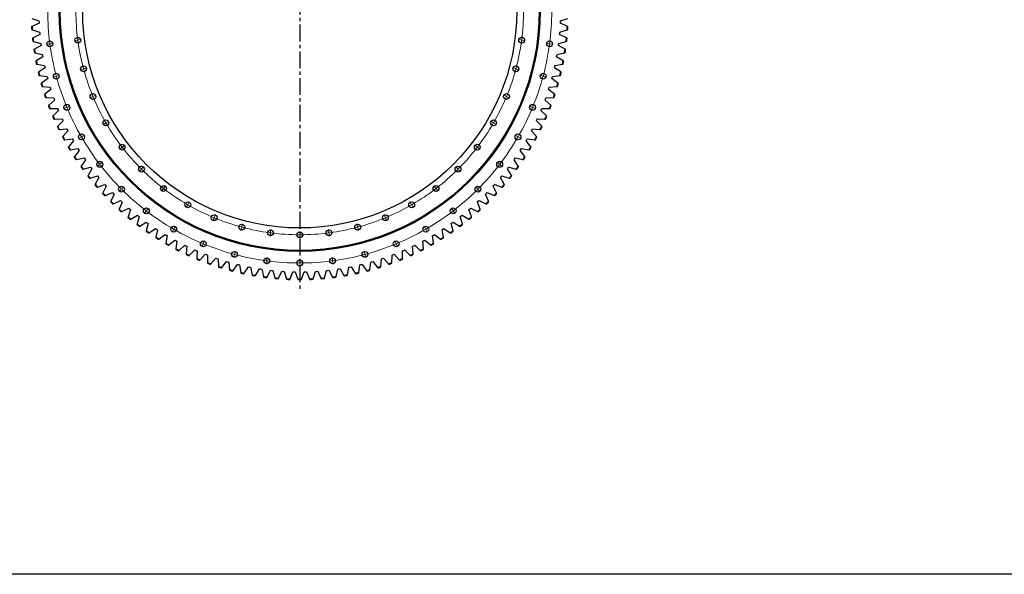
# Model space of a CAD drawing. Header units: millimetres. Extents: x -1931 to 17793, y -2289 to 13096.
# Tile 1 of 16: x 1387 to 7931, y -2289 to 1395. Entities that reach past the tile are written whole.
import ezdxf

# ---------------------------------------------------------------- set-up
doc = ezdxf.new("R2010")
doc.units = ezdxf.units.MM
doc.header["$LTSCALE"] = 50
doc.linetypes.add('CENTER', pattern=[10.16, 6.35, -1.27, 1.27, -1.27])

msp = doc.modelspace()

# ---------------------------------------------------------------- linework, layer by layer
at = {"linetype": 'CENTER', "ltscale": 0.35}
msp.add_line((3248.4, 3318.5), (3248.4, -410.3), dxfattribs=at)
at = {"color": 7, "linetype": 'Continuous', "lineweight": 25}
for p, q in [((1467.5, 1403.7), (1515.3, 1387.1)), ((1515.3, 1387.1), (1515.6, 1379.5)), ((1515.6, 1379.5), (1515.9, 1371.9)), ((4980.9, 1371.9), (4981.2, 1379.5)), ((4981.2, 1379.5), (4981.5, 1387.1)), ((4981.5, 1387.1), (5029.3, 1403.7)), ((1469.8, 1351.2), (1465.9, 1349.4)), ((1467.2, 1328.4), (1471.3, 1327.2)), ((1515.9, 1371.9), (1469.8, 1351.2)), ((1471.3, 1327.2), (1519.7, 1312.6)), ((1519.7, 1312.6), (1520.4, 1305)), ((4976.4, 1305), (4977.1, 1312.6)), ((4977.1, 1312.6), (5025.5, 1327.2)), ((5027, 1351.2), (4980.9, 1371.9)), ((5025.5, 1327.2), (5029.6, 1328.4)), ((5030.9, 1349.4), (5027, 1351.2)), ((1475.8, 1274.7), (1472, 1272.8)), ((1474.3, 1251.9), (1478.4, 1250.8)), ((1521, 1297.4), (1475.8, 1274.7)), ((1478.4, 1250.8), (1527.4, 1238.3)), ((1520.4, 1305), (1521, 1297.4)), ((4969.4, 1238.3), (5018.4, 1250.8)), ((4975.8, 1297.4), (4976.4, 1305)), ((5020.9, 1274.7), (4975.8, 1297.4)), ((5018.4, 1250.8), (5022.5, 1251.9)), ((5024.8, 1272.8), (5020.9, 1274.7)), ((1485.2, 1198.7), (1481.5, 1196.6)), ((1529.4, 1223.3), (1485.2, 1198.7)), ((1527.4, 1238.3), (1528.4, 1230.8)), ((1528.4, 1230.8), (1529.4, 1223.3)), ((4967.4, 1223.3), (4968.4, 1230.8)), ((5011.6, 1198.7), (4967.4, 1223.3)), ((4968.4, 1230.8), (4969.4, 1238.3)), ((5015.3, 1196.6), (5011.6, 1198.7)), ((1484.6, 1175.8), (1488.8, 1174.9)), ((1488.8, 1174.9), (1538.3, 1164.5)), ((1497.8, 1123), (1494.2, 1120.8)), ((1540.9, 1149.5), (1497.8, 1123)), ((1538.3, 1164.5), (1539.6, 1157)), ((1539.6, 1157), (1540.9, 1149.5)), ((4955.9, 1149.5), (4957.2, 1157)), ((4999, 1123), (4955.9, 1149.5)), ((4957.2, 1157), (4958.5, 1164.5)), ((4958.5, 1164.5), (5008, 1174.9)), ((5002.6, 1120.8), (4999, 1123)), ((5008, 1174.9), (5012.2, 1175.8)), ((1498.2, 1100.1), (1502.5, 1099.4)), ((1502.5, 1099.4), (1552.3, 1091.2)), ((1513.7, 1048), (1510.1, 1045.6)), ((1555.6, 1076.3), (1513.7, 1048)), ((1552.3, 1091.2), (1554, 1083.8)), ((1554, 1083.8), (1555.6, 1076.3)), ((4941.2, 1076.3), (4942.8, 1083.8)), ((4983.1, 1048), (4941.2, 1076.3)), ((4942.8, 1083.8), (4944.4, 1091.2)), ((4944.4, 1091.2), (4994.3, 1099.4)), ((4986.7, 1045.6), (4983.1, 1048)), ((4994.3, 1099.4), (4998.6, 1100.1)), ((1515.1, 1025.2), (1519.3, 1024.6)), ((1519.3, 1024.6), (1569.5, 1018.6)), ((1573.4, 1003.9), (1532.8, 973.8)), ((1569.5, 1018.6), (1571.5, 1011.2)), ((1571.5, 1011.2), (1573.4, 1003.9)), ((4923.4, 1003.9), (4925.3, 1011.2)), ((4964, 973.8), (4923.4, 1003.9)), ((4925.3, 1011.2), (4927.3, 1018.6)), ((4927.3, 1018.6), (4977.5, 1024.6)), ((4977.5, 1024.6), (4981.7, 1025.2)), ((1532.8, 973.8), (1529.3, 971.2)), ((1535.1, 951), (1539.4, 950.7)), ((1539.4, 950.7), (1589.8, 946.7)), ((1594.3, 932.2), (1555, 900.4)), ((1589.8, 946.7), (1592.1, 939.5)), ((1592.1, 939.5), (1594.3, 932.2)), ((4902.5, 932.2), (4904.7, 939.5)), ((4941.8, 900.4), (4902.5, 932.2)), ((4904.7, 939.5), (4907, 946.7)), ((4907, 946.7), (4957.4, 950.7)), ((4957.4, 950.7), (4961.7, 951)), ((4967.5, 971.2), (4964, 973.8)), ((1555, 900.4), (1551.7, 897.7)), ((1558.4, 877.7), (1562.6, 877.6)), ((1562.6, 877.6), (1613.2, 875.8)), ((1618.3, 861.5), (1580.4, 828.1)), ((1613.2, 875.8), (1615.7, 868.7)), ((1615.7, 868.7), (1618.3, 861.5)), ((4878.5, 861.5), (4881.1, 868.7)), ((4916.4, 828.1), (4878.5, 861.5)), ((4881.1, 868.7), (4883.6, 875.8)), ((4883.6, 875.8), (4934.1, 877.6)), ((4934.1, 877.6), (4938.4, 877.7)), ((4945.1, 897.7), (4941.8, 900.4)), ((1580.4, 828.1), (1577.2, 825.2)), ((1584.7, 805.6), (1589, 805.6)), ((1589, 805.6), (1639.6, 806)), ((1645.3, 792), (1608.9, 756.9)), ((1639.6, 806), (1642.4, 799)), ((1642.4, 799), (1645.3, 792)), ((4851.5, 792), (4854.4, 799)), ((4887.9, 756.9), (4851.5, 792)), ((4854.4, 799), (4857.2, 806)), ((4857.2, 806), (4907.8, 805.6)), ((4907.8, 805.6), (4912.1, 805.6)), ((4919.6, 825.2), (4916.4, 828.1)), ((1608.9, 756.9), (1605.8, 753.9)), ((1614.2, 734.6), (1618.4, 734.8)), ((1618.4, 734.8), (1669, 737.4)), ((1675.3, 723.6), (1640.4, 687)), ((1669, 737.4), (1672.1, 730.5)), ((1672.1, 730.5), (1675.3, 723.6)), ((4821.5, 723.6), (4824.7, 730.5)), ((4856.4, 687), (4821.5, 723.6)), ((4824.7, 730.5), (4827.8, 737.4)), ((4827.8, 737.4), (4878.3, 734.8)), ((4878.3, 734.8), (4882.6, 734.6)), ((4891, 753.9), (4887.9, 756.9)), ((1640.4, 687), (1637.4, 683.9)), ((1646.6, 665), (1650.9, 665.4)), ((1650.9, 665.4), (1701.2, 670.1)), ((1708.2, 656.6), (1674.9, 618.5)), ((1701.2, 670.1), (1704.7, 663.4)), ((1704.7, 663.4), (1708.2, 656.6)), ((4788.6, 656.6), (4792.1, 663.4)), ((4821.9, 618.5), (4788.6, 656.6)), ((4792.1, 663.4), (4795.5, 670.1)), ((4795.5, 670.1), (4845.9, 665.4)), ((4845.9, 665.4), (4850.2, 665)), ((4859.3, 683.9), (4856.4, 687)), ((1674.9, 618.5), (1672.1, 615.3)), ((1682.1, 596.8), (1686.3, 597.4)), ((1686.3, 597.4), (1736.4, 604.3)), ((1743.9, 591.1), (1712.3, 551.6)), ((1736.4, 604.3), (1740.1, 597.7)), ((1740.1, 597.7), (1743.9, 591.1)), ((4752.9, 591.1), (4756.7, 597.7)), ((4784.5, 551.6), (4752.9, 591.1)), ((4756.7, 597.7), (4760.4, 604.3)), ((4760.4, 604.3), (4810.5, 597.4)), ((4810.5, 597.4), (4814.7, 596.8)), ((4824.7, 615.3), (4821.9, 618.5)), ((1712.3, 551.6), (1709.6, 548.3)), ((1720.4, 530.2), (1724.6, 531)), ((1724.6, 531), (1774.4, 540)), ((1782.4, 527.1), (1752.5, 486.4)), ((1774.4, 540), (1778.4, 533.6)), ((1778.4, 533.6), (1782.4, 527.1)), ((4714.4, 527.1), (4718.4, 533.6)), ((4744.2, 486.4), (4714.4, 527.1)), ((4718.4, 533.6), (4722.4, 540)), ((4722.4, 540), (4772.2, 531)), ((4772.2, 531), (4776.4, 530.2)), ((4787.2, 548.3), (4784.5, 551.6)), ((1752.5, 486.4), (1750, 482.9)), ((1761.6, 465.3), (1765.7, 466.3)), ((1765.7, 466.3), (1815.1, 477.5)), ((1823.7, 464.9), (1795.6, 422.9)), ((1815.1, 477.5), (1819.4, 471.2)), ((1819.4, 471.2), (1823.7, 464.9)), ((4673.1, 464.9), (4677.4, 471.2)), ((4701.2, 422.9), (4673.1, 464.9)), ((4677.4, 471.2), (4681.7, 477.5)), ((4681.7, 477.5), (4731, 466.3)), ((4731, 466.3), (4735.2, 465.3)), ((4746.8, 482.9), (4744.2, 486.4)), ((1795.6, 422.9), (1793.2, 419.3)), ((1805.5, 402.3), (1809.6, 403.4)), ((1809.6, 403.4), (1858.4, 416.7)), ((1867.5, 404.6), (1841.3, 361.3)), ((1858.4, 416.7), (1863, 410.6)), ((1863, 410.6), (1867.5, 404.6)), ((4629.3, 404.6), (4633.8, 410.6)), ((4655.5, 361.3), (4629.3, 404.6)), ((4633.8, 410.6), (4638.4, 416.7)), ((4638.4, 416.7), (4687.2, 403.4)), ((4687.2, 403.4), (4691.3, 402.3)), ((4703.6, 419.3), (4701.2, 422.9)), ((1841.3, 361.3), (1839.1, 357.7)), ((1852.1, 341.1), (1856.2, 342.5)), ((1856.2, 342.5), (1904.3, 357.9)), ((1914, 346.1), (1889.6, 301.8)), ((1904.3, 357.9), (1909.1, 352)), ((1909.1, 352), (1914, 346.1)), ((4582.8, 346.1), (4587.7, 352)), ((4607.2, 301.8), (4582.8, 346.1)), ((4587.7, 352), (4592.5, 357.9)), ((4592.5, 357.9), (4640.6, 342.5)), ((4640.6, 342.5), (4644.7, 341.1)), ((4657.7, 357.7), (4655.5, 361.3)), ((1889.6, 301.8), (1887.5, 298.1)), ((1901.3, 282.1), (1905.3, 283.6)), ((1905.3, 283.6), (1952.7, 301)), ((1962.9, 289.7), (1940.4, 244.4)), ((1952.7, 301), (1957.8, 295.4)), ((1957.8, 295.4), (1962.9, 289.7)), ((4533.9, 289.7), (4539, 295.4)), ((4556.4, 244.4), (4533.9, 289.7)), ((4539, 295.4), (4544.1, 301)), ((4544.1, 301), (4591.5, 283.6)), ((4591.5, 283.6), (4595.5, 282.1)), ((4609.3, 298.1), (4607.2, 301.8)), ((1940.4, 244.4), (1938.5, 240.6)), ((1952.9, 225.2), (1956.9, 226.9)), ((1956.9, 226.9), (2003.5, 246.4)), ((2014.2, 235.5), (1993.7, 189.3)), ((2003.5, 246.4), (2008.8, 240.9)), ((2008.8, 240.9), (2014.2, 235.5)), ((4482.6, 235.5), (4488, 240.9)), ((4503.1, 189.3), (4482.6, 235.5)), ((4488, 240.9), (4493.3, 246.4)), ((4493.3, 246.4), (4539.9, 226.9)), ((4539.9, 226.9), (4543.9, 225.2)), ((4558.3, 240.6), (4556.4, 244.4)), ((1993.7, 189.3), (1991.9, 185.4)), ((2007, 170.6), (2010.9, 172.5)), ((2010.9, 172.5), (2056.6, 193.9)), ((2049.3, 136.5), (2047.7, 132.5)), ((2067.7, 183.5), (2049.3, 136.5)), ((2056.6, 193.9), (2062.2, 188.7)), ((2062.2, 188.7), (2067.7, 183.5)), ((2067.1, 120.4), (2112, 143.8)), ((2123.5, 133.9), (2107.1, 86.1)), ((2112, 143.8), (2117.7, 138.9)), ((2117.7, 138.9), (2123.5, 133.9)), ((4373.3, 133.9), (4379.1, 138.9)), ((4389.7, 86.1), (4373.3, 133.9)), ((4379.1, 138.9), (4384.8, 143.8)), ((4384.8, 143.8), (4429.6, 120.4)), ((4429.1, 183.5), (4434.6, 188.7)), ((4447.5, 136.5), (4429.1, 183.5)), ((4434.6, 188.7), (4440.1, 193.9)), ((4440.1, 193.9), (4485.9, 172.5)), ((4449.1, 132.5), (4447.5, 136.5)), ((4485.9, 172.5), (4489.8, 170.6)), ((4504.9, 185.4), (4503.1, 189.3)), ((2063.4, 118.4), (2067.1, 120.4)), ((2107.1, 86.1), (2105.7, 82)), ((2121.9, 68.7), (2125.6, 70.8)), ((2125.6, 70.8), (2169.4, 96.1)), ((2181.3, 86.7), (2167, 38.3)), ((2169.4, 96.1), (2175.3, 91.4)), ((2175.3, 91.4), (2181.3, 86.7)), ((4315.5, 86.7), (4321.4, 91.4)), ((4329.8, 38.3), (4315.5, 86.7)), ((4321.4, 91.4), (4327.4, 96.1)), ((4327.4, 96.1), (4371.2, 70.8)), ((4371.2, 70.8), (4374.9, 68.7)), ((4391.1, 82), (4389.7, 86.1)), ((4429.6, 120.4), (4433.4, 118.4)), ((2167, 38.3), (2165.7, 34.2)), ((2182.6, 21.5), (2186.2, 23.8)), ((2186.2, 23.8), (2228.8, 51)), ((2228.8, 51), (2235, 46.5)), ((2241.1, 42.1), (2228.9, -7)), ((2235, 46.5), (2241.1, 42.1)), ((2248.7, -20.6), (2290.1, 8.4)), ((2290.1, 8.4), (2296.5, 4.2)), ((2302.8, 0.1), (2292.7, -49.5)), ((2296.5, 4.2), (2302.8, 0.1)), ((4194, 0.1), (4200.3, 4.2)), ((4204.1, -49.5), (4194, 0.1)), ((4200.3, 4.2), (4206.7, 8.4)), ((4206.7, 8.4), (4248.1, -20.6)), ((4255.7, 42.1), (4261.8, 46.5)), ((4267.9, -7), (4255.7, 42.1)), ((4261.8, 46.5), (4268, 51)), ((4268, 51), (4310.6, 23.8)), ((4310.6, 23.8), (4314.2, 21.5)), ((4331, 34.2), (4329.8, 38.3)), ((2228.9, -7), (2227.8, -11.1)), ((2245.2, -23), (2248.7, -20.6)), ((2292.7, -49.5), (2291.8, -53.7)), ((2309.7, -64.8), (2313.1, -62.2)), ((2313.1, -62.2), (2353.2, -31.5)), ((2353.2, -31.5), (2359.7, -35.4)), ((2366.3, -39.3), (2358.3, -89.2)), ((2359.7, -35.4), (2366.3, -39.3)), ((4130.5, -39.3), (4137.1, -35.4)), ((4138.5, -89.2), (4130.5, -39.3)), ((4137.1, -35.4), (4143.6, -31.5)), ((4143.6, -31.5), (4183.7, -62.2)), ((4183.7, -62.2), (4187.1, -64.8)), ((4205, -53.7), (4204.1, -49.5)), ((4248.1, -20.6), (4251.6, -23)), ((4269, -11.1), (4267.9, -7)), ((2358.3, -89.2), (2357.6, -93.4)), ((2375.9, -103.8), (2379.2, -101.1)), ((2379.2, -101.1), (2417.9, -68.6)), ((2417.9, -68.6), (2424.6, -72.2)), ((2424.6, -72.2), (2431.3, -75.8)), ((2425.5, -126.1), (2425, -130.3)), ((2431.3, -75.8), (2425.5, -126.1)), ((2446.9, -137), (2484.2, -102.9)), ((2484.2, -102.9), (2491.1, -106.3)), ((2491.1, -106.3), (2497.9, -109.6)), ((2497.9, -109.6), (2494.2, -160)), ((3998.9, -109.6), (4005.7, -106.3)), ((4002.6, -160), (3998.9, -109.6)), ((4005.7, -106.3), (4012.6, -102.9)), ((4012.6, -102.9), (4049.9, -137)), ((4065.5, -75.8), (4072.2, -72.2)), ((4071.3, -126.1), (4065.5, -75.8)), ((4071.8, -130.3), (4071.3, -126.1)), ((4072.2, -72.2), (4078.9, -68.6)), ((4078.9, -68.6), (4117.6, -101.1)), ((4117.6, -101.1), (4120.9, -103.8)), ((4139.2, -93.4), (4138.5, -89.2)), ((2443.7, -139.9), (2446.9, -137)), ((2494.2, -160), (2493.9, -164.3)), ((2513, -173), (2516.1, -170)), ((2516.1, -170), (2551.9, -134.4)), ((2551.9, -134.4), (2558.9, -137.4)), ((2558.9, -137.4), (2565.9, -140.4)), ((2564.4, -190.9), (2564.2, -195.2)), ((2565.9, -140.4), (2564.4, -190.9)), ((2586.6, -200), (2620.9, -162.9)), ((2620.9, -162.9), (2628, -165.6)), ((2628, -165.6), (2635.1, -168.3)), ((2635.1, -168.3), (2635.8, -218.9)), ((2658.4, -227), (2691, -188.4)), ((2691, -188.4), (2698.2, -190.8)), ((2698.2, -190.8), (2705.5, -193.2)), ((2705.5, -193.2), (2708.3, -243.7)), ((3788.5, -243.7), (3791.3, -193.2)), ((3791.3, -193.2), (3798.5, -190.8)), ((3798.5, -190.8), (3805.7, -188.4)), ((3805.7, -188.4), (3838.4, -227)), ((3861, -218.9), (3861.7, -168.3)), ((3861.7, -168.3), (3868.8, -165.6)), ((3868.8, -165.6), (3875.9, -162.9)), ((3875.9, -162.9), (3910.2, -200)), ((3930.9, -140.4), (3937.9, -137.4)), ((3932.4, -190.9), (3930.9, -140.4)), ((3932.6, -195.2), (3932.4, -190.9)), ((3937.9, -137.4), (3944.9, -134.4)), ((3944.9, -134.4), (3980.7, -170)), ((3980.7, -170), (3983.8, -173)), ((4002.9, -164.3), (4002.6, -160)), ((4049.9, -137), (4053.1, -139.9)), ((2583.7, -203.2), (2586.6, -200)), ((2635.8, -218.9), (2635.8, -223.1)), ((2655.6, -230.2), (2658.4, -227)), ((2708.3, -243.7), (2708.5, -247.9)), ((2728.6, -254.2), (2731.3, -250.8)), ((2731.3, -250.8), (2762.2, -210.8)), ((2762.2, -210.8), (2769.5, -212.9)), ((2769.5, -212.9), (2776.8, -215)), ((2776.8, -215), (2781.8, -265.3)), ((2805.1, -271.5), (2834.3, -230.2)), ((2834.3, -230.2), (2841.7, -232)), ((2841.7, -232), (2849.1, -233.7)), ((2849.1, -233.7), (2856.3, -283.8)), ((2879.7, -288.9), (2907.1, -246.4)), ((2907.1, -246.4), (2914.6, -247.9)), ((2914.6, -247.9), (2922.1, -249.4)), ((2922.1, -249.4), (2931.4, -299.1)), ((2955.1, -303.2), (2980.6, -259.5)), ((2980.6, -259.5), (2988.1, -260.7)), ((2988.1, -260.7), (2995.6, -261.8)), ((3501.1, -261.8), (3508.7, -260.7)), ((3508.7, -260.7), (3516.2, -259.5)), ((3516.2, -259.5), (3541.7, -303.2)), ((3565.4, -299.1), (3574.7, -249.4)), ((3574.7, -249.4), (3582.2, -247.9)), ((3582.2, -247.9), (3589.6, -246.4)), ((3589.6, -246.4), (3617.1, -288.9)), ((3640.5, -283.8), (3647.7, -233.7)), ((3647.7, -233.7), (3655.1, -232)), ((3655.1, -232), (3662.5, -230.2)), ((3662.5, -230.2), (3691.7, -271.5)), ((3715, -265.3), (3720, -215)), ((3720, -215), (3727.3, -212.9)), ((3727.3, -212.9), (3734.6, -210.8)), ((3734.6, -210.8), (3765.5, -250.8)), ((3765.5, -250.8), (3768.1, -254.2)), ((3788.3, -247.9), (3788.5, -243.7)), ((3838.4, -227), (3841.2, -230.2)), ((3861, -223.1), (3861, -218.9)), ((3910.2, -200), (3913.1, -203.2)), ((2781.8, -265.3), (2782.3, -269.6)), ((2802.6, -275), (2805.1, -271.5)), ((2856.3, -283.8), (2856.9, -288)), ((2877.4, -292.5), (2879.7, -288.9)), ((2931.4, -299.1), (2932.2, -303.3)), ((2952.9, -306.9), (2955.1, -303.2)), ((2995.6, -261.8), (3007.1, -311.1)), ((3007.1, -311.1), (3008.1, -315.3)), ((3028.9, -318), (3030.9, -314.2)), ((3030.9, -314.2), (3054.6, -269.5)), ((3054.6, -269.5), (3062.2, -270.3)), ((3062.2, -270.3), (3069.7, -271.1)), ((3069.7, -271.1), (3083.3, -319.8)), ((3083.3, -319.8), (3084.4, -324)), ((3105.4, -325.8), (3107.2, -321.9)), ((3107.2, -321.9), (3128.9, -276.2)), ((3128.9, -276.2), (3136.5, -276.7)), ((3136.5, -276.7), (3144.1, -277.2)), ((3144.1, -277.2), (3159.7, -325.3)), ((3159.7, -325.3), (3161.1, -329.4)), ((3182.1, -330.3), (3183.8, -326.3)), ((3183.8, -326.3), (3203.5, -279.8)), ((3203.5, -279.8), (3211.1, -279.9)), ((3211.1, -279.9), (3218.7, -280.1)), ((3218.7, -280.1), (3236.4, -327.5)), ((3260.4, -327.5), (3278.1, -280.1)), ((3278.1, -280.1), (3285.7, -279.9)), ((3285.7, -279.9), (3293.3, -279.8)), ((3293.3, -279.8), (3313, -326.3)), ((3313, -326.3), (3314.7, -330.3)), ((3335.7, -329.4), (3337.1, -325.3)), ((3337.1, -325.3), (3352.7, -277.2)), ((3352.7, -277.2), (3360.3, -276.7)), ((3360.3, -276.7), (3367.9, -276.2)), ((3367.9, -276.2), (3389.6, -321.9)), ((3389.6, -321.9), (3391.4, -325.8)), ((3412.4, -324), (3413.5, -319.8)), ((3413.5, -319.8), (3427.1, -271.1)), ((3427.1, -271.1), (3434.6, -270.3)), ((3434.6, -270.3), (3442.2, -269.5)), ((3442.2, -269.5), (3465.8, -314.2)), ((3465.8, -314.2), (3467.8, -318)), ((3488.7, -315.3), (3489.7, -311.1)), ((3489.7, -311.1), (3501.1, -261.8)), ((3541.7, -303.2), (3543.9, -306.9)), ((3564.6, -303.3), (3565.4, -299.1)), ((3617.1, -288.9), (3619.4, -292.5)), ((3639.9, -288), (3640.5, -283.8)), ((3691.7, -271.5), (3694.2, -275)), ((3714.5, -269.6), (3715, -265.3)), ((3236.4, -327.5), (3237.9, -331.5)), ((3258.9, -331.5), (3260.4, -327.5))]:
    msp.add_line(p, q, dxfattribs=at)
at = {"color": 0, "linetype": 'Continuous', "lineweight": 18}
for p, q in [((1768.7, 1259.3), (1751.8, 1257.1)), ((1773.6, 1259.9), (1771.1, 1259.6)), ((1773.6, 1259.9), (1776.1, 1260.3)), ((1778.6, 1260.6), (1795.4, 1262.8)), ((4718.2, 1260.6), (4701.4, 1262.8)), ((4723.2, 1259.9), (4720.7, 1260.3)), ((4723.2, 1259.9), (4725.7, 1259.6)), ((4728.1, 1259.3), (4745, 1257.1)), ((1582.8, 1234.8), (1565.9, 1232.6)), ((1587.7, 1235.5), (1585.2, 1235.1)), ((1587.7, 1235.5), (1590.2, 1235.8)), ((1592.7, 1236.1), (1609.5, 1238.3)), ((4904.1, 1236.1), (4887.3, 1238.3)), ((4909.1, 1235.5), (4906.6, 1235.8)), ((4909.1, 1235.5), (4911.5, 1235.1)), ((4914, 1234.8), (4930.9, 1232.6)), ((1806.8, 1067.8), (1790.3, 1063.4)), ((1811.6, 1069.1), (1809.2, 1068.5)), ((1811.6, 1069.1), (1814, 1069.8)), ((1816.4, 1070.4), (1832.8, 1074.8)), ((4680.4, 1070.4), (4664, 1074.8)), ((4685.2, 1069.1), (4682.8, 1069.8)), ((4685.2, 1069.1), (4687.6, 1068.5)), ((4690, 1067.8), (4706.5, 1063.4)), ((1625.6, 1019.3), (1609.2, 1014.9)), ((1630.5, 1020.6), (1628.1, 1019.9)), ((1630.5, 1020.6), (1632.9, 1021.2)), ((1635.3, 1021.9), (1651.7, 1026.3)), ((4861.5, 1021.9), (4845.1, 1026.3)), ((4866.3, 1020.6), (4863.9, 1021.2)), ((4866.3, 1020.6), (4868.7, 1019.9)), ((4871.2, 1019.3), (4887.6, 1014.9)), ((1869.5, 882.9), (1853.8, 876.4)), ((1874.1, 884.9), (1871.8, 883.9)), ((1874.1, 884.9), (1876.4, 885.8)), ((1878.7, 886.8), (1894.5, 893.3)), ((4618, 886.8), (4602.3, 893.3)), ((4622.7, 884.9), (4620.4, 885.8)), ((4622.7, 884.9), (4625, 883.9)), ((4627.3, 882.9), (4643, 876.4)), ((1696.3, 811.2), (1680.6, 804.7)), ((1700.9, 813.1), (1698.6, 812.1)), ((1700.9, 813.1), (1703.2, 814.1)), ((1705.5, 815), (1721.2, 821.5)), ((4791.3, 815), (4775.6, 821.5)), ((4795.9, 813.1), (4793.6, 814.1)), ((4795.9, 813.1), (4798.2, 812.1)), ((4800.5, 811.2), (4816.2, 804.7)), ((1964.5, 712.8), (1979.2, 721.3)), ((4532.3, 712.8), (4517.6, 721.3)), ((1955.9, 707.8), (1941.1, 699.3)), ((1960.2, 710.3), (1958, 709.1)), ((1960.2, 710.3), (1962.4, 711.6)), ((4536.6, 710.3), (4534.4, 711.6)), ((4536.6, 710.3), (4538.8, 709.1)), ((4540.9, 707.8), (4555.7, 699.3)), ((1793.5, 614.1), (1778.8, 605.6)), ((1797.8, 616.6), (1795.6, 615.3)), ((1797.8, 616.6), (1800, 617.8)), ((1802.1, 619.1), (1816.9, 627.6)), ((4694.7, 619.1), (4679.9, 627.6)), ((4699, 616.6), (4696.8, 617.8)), ((4699, 616.6), (4701.2, 615.3)), ((4703.3, 614.1), (4718, 605.6)), ((2064.3, 545.5), (2050.8, 535.2)), ((2068.3, 548.6), (2066.3, 547)), ((2068.3, 548.6), (2070.3, 550.1)), ((2072.3, 551.6), (2085.7, 562)), ((4424.5, 551.6), (4411.1, 562)), ((4428.5, 548.6), (4426.5, 550.1)), ((4428.5, 548.6), (4430.5, 547)), ((4432.5, 545.5), (4446, 535.2)), ((1915.6, 431.4), (1902.1, 421)), ((1919.5, 434.4), (1917.5, 432.9)), ((1919.5, 434.4), (1921.5, 435.9)), ((1923.5, 437.5), (1937, 447.8)), ((2193, 398.7), (2181, 386.7)), ((2196.6, 402.3), (2194.8, 400.5)), ((2196.6, 402.3), (2198.3, 404)), ((2200.1, 405.8), (2212.1, 417.8)), ((4296.7, 405.8), (4284.7, 417.8)), ((4300.2, 402.3), (4298.5, 404)), ((4300.2, 402.3), (4302, 400.5)), ((4303.8, 398.7), (4315.8, 386.7)), ((4573.3, 437.5), (4559.8, 447.8)), ((4577.3, 434.4), (4575.3, 435.9)), ((4577.3, 434.4), (4579.2, 432.9)), ((4581.2, 431.4), (4594.7, 421)), ((2060.5, 266.2), (2048.4, 254.1)), ((2064, 269.7), (2062.2, 267.9)), ((2064, 269.7), (2065.8, 271.5)), ((2067.5, 273.2), (2079.6, 285.3)), ((2339.8, 270), (2329.5, 256.5)), ((2342.9, 274), (2341.3, 272)), ((2342.9, 274), (2344.4, 276)), ((2345.9, 278), (2356.3, 291.4)), ((4150.9, 278), (4140.5, 291.4)), ((4153.9, 274), (4152.4, 276)), ((4153.9, 274), (4155.5, 272)), ((4157, 270), (4167.3, 256.5)), ((4429.3, 273.2), (4417.2, 285.3)), ((4432.8, 269.7), (4431, 271.5)), ((4432.8, 269.7), (4434.6, 267.9)), ((4436.3, 266.2), (4448.4, 254.1)), ((2231.8, 129.2), (2242.1, 142.7)), ((2502.1, 161.6), (2493.6, 146.8)), ((2504.6, 165.9), (2503.4, 163.7)), ((2504.6, 165.9), (2505.9, 168.1)), ((2507.1, 170.2), (2515.6, 184.9)), ((3989.6, 170.2), (3981.1, 184.9)), ((3992.1, 165.9), (3990.9, 168.1)), ((3992.1, 165.9), (3993.4, 163.7)), ((3994.6, 161.6), (4003.1, 146.8)), ((4265, 129.2), (4254.7, 142.7)), ((2225.7, 121.3), (2215.3, 107.8)), ((2228.7, 125.2), (2227.2, 123.2)), ((2228.7, 125.2), (2230.2, 127.2)), ((2677.2, 75.2), (2670.7, 59.5)), ((2679.2, 79.8), (2678.2, 77.5)), ((2679.2, 79.8), (2680.1, 82.1)), ((2681.1, 84.4), (2687.6, 100.2)), ((3815.7, 84.4), (3809.2, 100.2)), ((3817.6, 79.8), (3816.7, 82.1)), ((3817.6, 79.8), (3818.6, 77.5)), ((3819.6, 75.2), (3826.1, 59.5)), ((4268.1, 125.2), (4266.6, 127.2)), ((4268.1, 125.2), (4269.6, 123.2)), ((4271.1, 121.3), (4281.5, 107.8)), ((2410.9, 3.5), (2409.6, 1.3)), ((2410.9, 3.5), (2412.1, 5.7)), ((2413.4, 7.8), (2421.9, 22.6)), ((2862.1, 12.5), (2857.7, -4)), ((2863.4, 17.3), (2862.8, 14.9)), ((2863.4, 17.3), (2864.1, 19.7)), ((2864.7, 22.1), (2869.1, 38.5)), ((3054.9, -15.7), (3057.1, 1.1)), ((3441.9, -15.7), (3439.7, 1.1)), ((3632.1, 22.1), (3627.7, 38.5)), ((3633.4, 17.3), (3632.7, 19.7)), ((3633.4, 17.3), (3634, 14.9)), ((3634.7, 12.5), (3639.1, -4)), ((4083.4, 7.8), (4074.9, 22.6)), ((4085.9, 3.5), (4084.6, 5.7)), ((4085.9, 3.5), (4087.1, 1.3)), ((2408.4, -0.8), (2399.9, -15.5)), ((3053.6, -25.6), (3051.4, -42.5)), ((3054.2, -20.7), (3053.9, -23.2)), ((3054.2, -20.7), (3054.6, -18.2)), ((3248.4, -28.4), (3248.4, -11.4)), ((3248.4, -33.4), (3248.4, -30.9)), ((3248.4, -33.4), (3248.4, -35.9)), ((3248.4, -38.4), (3248.4, -55.4)), ((3442.6, -20.7), (3442.2, -18.2)), ((3442.6, -20.7), (3442.9, -23.2)), ((3443.2, -25.6), (3445.4, -42.5)), ((4088.4, -0.8), (4096.9, -15.5)), ((2605.5, -98), (2599, -113.7)), ((2607.4, -93.4), (2606.4, -95.7)), ((2607.4, -93.4), (2608.4, -91.1)), ((2609.3, -88.8), (2615.8, -73.1)), ((3887.5, -88.8), (3881, -73.1)), ((3889.4, -93.4), (3888.4, -91.1)), ((3889.4, -93.4), (3890.3, -95.7)), ((3891.3, -98), (3897.8, -113.7)), ((2813.6, -168.7), (2809.2, -185.1)), ((2814.9, -163.8), (2814.2, -166.2)), ((2814.9, -163.8), (2815.5, -161.4)), ((2816.2, -159), (2820.6, -142.6)), ((3030.4, -201.6), (3032.6, -184.8)), ((3466.4, -201.6), (3464.2, -184.8)), ((3680.6, -159), (3676.2, -142.6)), ((3681.9, -163.8), (3681.3, -161.4)), ((3681.9, -163.8), (3682.6, -166.2)), ((3683.2, -168.7), (3687.6, -185.1)), ((3029.1, -211.5), (3026.9, -228.4)), ((3029.8, -206.6), (3029.4, -209)), ((3029.8, -206.6), (3030.1, -204.1)), ((3248.4, -215.9), (3248.4, -198.9)), ((3248.4, -220.9), (3248.4, -218.4)), ((3248.4, -220.9), (3248.4, -223.4)), ((3248.4, -225.9), (3248.4, -242.9)), ((3467, -206.6), (3466.7, -204.1)), ((3467, -206.6), (3467.4, -209)), ((3467.7, -211.5), (3469.9, -228.4))]:
    msp.add_line(p, q, dxfattribs=at)
at = {"lineweight": 25}
msp.add_lwpolyline([(-1930.7, 13096.3), (17792.8, 13096.3), (17792.8, -2289.2), (-1930.7, -2289.2)], close=True, dxfattribs=at)
at = {"color": 7, "linetype": 'Continuous', "lineweight": 25}
for centre, radius in [((3248.4, 1454.1), 1598), ((3248.4, 1454.1), 1597.5), ((3248.4, 1454.1), 1591.5), ((3248.4, 1454.1), 1442.5), ((1587.7, 1235.5), 19.5), ((1773.6, 1259.9), 19.5), ((4723.2, 1259.9), 19.5), ((4909.1, 1235.5), 19.5), ((1811.6, 1069.1), 19.5), ((4685.2, 1069.1), 19.5), ((1630.5, 1020.6), 19.5), ((4866.3, 1020.6), 19.5), ((1874.1, 884.9), 19.5), ((4622.7, 884.9), 19.5), ((1700.9, 813.1), 19.5), ((4795.9, 813.1), 19.5), ((1960.2, 710.3), 19.5), ((4536.6, 710.3), 19.5), ((1797.8, 616.6), 19.5), ((4699, 616.6), 19.5), ((2068.3, 548.6), 19.5), ((4428.5, 548.6), 19.5), ((1919.5, 434.4), 19.5), ((2196.6, 402.3), 19.5), ((4300.2, 402.3), 19.5), ((4577.3, 434.4), 19.5), ((2064, 269.7), 19.5), ((2342.9, 274), 19.5), ((4153.9, 274), 19.5), ((4432.8, 269.7), 19.5), ((2228.7, 125.2), 19.5), ((2504.6, 165.9), 19.5), ((3992.1, 165.9), 19.5), ((4268.1, 125.2), 19.5), ((2679.2, 79.8), 19.5), ((3817.6, 79.8), 19.5), ((2410.9, 3.5), 19.5), ((2863.4, 17.3), 19.5), ((3633.4, 17.3), 19.5), ((4085.9, 3.5), 19.5), ((3054.2, -20.7), 19.5), ((3248.4, -33.4), 19.5), ((3442.6, -20.7), 19.5), ((2607.4, -93.4), 19.5), ((3889.4, -93.4), 19.5), ((2814.9, -163.8), 19.5), ((3029.8, -206.6), 19.5), ((3467, -206.6), 19.5), ((3681.9, -163.8), 19.5), ((3248.4, -220.9), 19.5)]:
    msp.add_circle(centre, radius, dxfattribs=at)
at = {"color": 0, "linetype": 'Continuous', "lineweight": 18}
for radius, start, end in [(1675, 180.17103, 187.32897), (1487.5, 180.19259, 187.30741), (1487.5, 352.69259, 359.80741), (1675, 352.67103, 359.82897), (1487.5, 187.4037, 187.5), (1487.5, 187.5, 187.5963), (1487.5, 187.69259, 194.80741), (1487.5, 345.19259, 352.30741), (1487.5, 352.4037, 352.5), (1487.5, 352.5, 352.5963), (1675, 187.41448, 187.5), (1675, 187.5, 187.58552), (1675, 187.67103, 194.82897), (1675, 345.17103, 352.32897), (1675, 352.41448, 352.5), (1675, 352.5, 352.58552), (1487.5, 194.9037, 195), (1487.5, 195, 195.0963), (1487.5, 195.19259, 202.30741), (1487.5, 337.69259, 344.80741), (1487.5, 344.9037, 345), (1487.5, 345, 345.0963), (1675, 194.91448, 195), (1675, 195, 195.08552), (1675, 195.17103, 202.32897), (1675, 337.67103, 344.82897), (1675, 344.91448, 345), (1675, 345, 345.08552), (1487.5, 202.4037, 202.5), (1487.5, 202.5, 202.5963), (1487.5, 202.69259, 209.80741), (1487.5, 330.19259, 337.30741), (1487.5, 337.4037, 337.5), (1487.5, 337.5, 337.5963), (1675, 202.41448, 202.5), (1675, 202.5, 202.58552), (1675, 202.67103, 209.82897), (1675, 330.17103, 337.32897), (1675, 337.41448, 337.5), (1675, 337.5, 337.58552), (1487.5, 209.9037, 210), (1487.5, 210, 210.0963), (1487.5, 210.19259, 217.30741), (1487.5, 322.69259, 329.80741), (1487.5, 329.9037, 330), (1487.5, 330, 330.0963), (1675, 209.91448, 210), (1675, 210, 210.08552), (1675, 210.17103, 217.32897), (1675, 322.67103, 329.82897), (1675, 329.91448, 330), (1675, 330, 330.08552), (1487.5, 217.4037, 217.5), (1487.5, 217.5, 217.5963), (1487.5, 217.69259, 224.80741), (1487.5, 315.19259, 322.30741), (1487.5, 322.4037, 322.5), (1487.5, 322.5, 322.5963), (1675, 217.41448, 217.5), (1675, 217.5, 217.58552), (1675, 217.67103, 224.82897), (1487.5, 224.9037, 225), (1487.5, 225, 225.0963), (1487.5, 225.19259, 232.30741), (1487.5, 307.69259, 314.80741), (1487.5, 314.9037, 315), (1487.5, 315, 315.0963), (1675, 315.17103, 322.32897), (1675, 322.41448, 322.5), (1675, 322.5, 322.58552), (1675, 224.91448, 225), (1675, 225, 225.08552), (1675, 225.17103, 232.32897), (1487.5, 232.4037, 232.5), (1487.5, 232.5, 232.5963), (1487.5, 232.69259, 239.80741), (1487.5, 300.19259, 307.30741), (1487.5, 307.4037, 307.5), (1487.5, 307.5, 307.5963), (1675, 307.67103, 314.82897), (1675, 314.91448, 315), (1675, 315, 315.08552), (1487.5, 239.9037, 240), (1487.5, 240, 240.0963), (1487.5, 240.19259, 247.30741), (1487.5, 292.69259, 299.80741), (1487.5, 299.9037, 300), (1487.5, 300, 300.0963), (1675, 232.41448, 232.5), (1675, 232.5, 232.58552), (1675, 232.67103, 239.82897), (1487.5, 247.4037, 247.5), (1487.5, 247.5, 247.5963), (1487.5, 247.69259, 254.80741), (1487.5, 285.19259, 292.30741), (1487.5, 292.4037, 292.5), (1487.5, 292.5, 292.5963), (1675, 300.17103, 307.32897), (1675, 307.41448, 307.5), (1675, 307.5, 307.58552), (1675, 239.91448, 240), (1675, 240, 240.08552), (1675, 240.17103, 247.32897), (1487.5, 254.9037, 255), (1487.5, 255, 255.0963), (1487.5, 255.19259, 262.30741), (1487.5, 277.69259, 284.80741), (1487.5, 284.9037, 285), (1487.5, 285, 285.0963), (1675, 292.67103, 299.82897), (1675, 299.91448, 300), (1675, 300, 300.08552), (1487.5, 262.4037, 262.5), (1487.5, 262.5, 262.5963), (1487.5, 262.69259, 269.80741), (1487.5, 269.9037, 270), (1487.5, 270, 270.0963), (1487.5, 270.19259, 277.30741), (1487.5, 277.4037, 277.5), (1487.5, 277.5, 277.5963), (1675, 247.41448, 247.5), (1675, 247.5, 247.58552), (1675, 247.67103, 254.82897), (1675, 285.17103, 292.32897), (1675, 292.41448, 292.5), (1675, 292.5, 292.58552), (1675, 254.91448, 255), (1675, 255, 255.08552), (1675, 255.17103, 262.32897), (1675, 277.67103, 284.82897), (1675, 284.91448, 285), (1675, 285, 285.08552), (1675, 262.41448, 262.5), (1675, 262.5, 262.58552), (1675, 262.67103, 269.82897), (1675, 269.91448, 270), (1675, 270, 270.08552), (1675, 270.17103, 277.32897), (1675, 277.41448, 277.5), (1675, 277.5, 277.58552)]:
    msp.add_arc((3248.4, 1454.1), radius, start, end, dxfattribs=at)
at = {"color": 7, "linetype": 'Continuous', "lineweight": 25}
for radius, start, end in [(1785.6, 183.36086, 184.0364), (1781.6, 183.31192, 184.08534), (1781.6, 355.91466, 356.68808), (1785.6, 355.9636, 356.63914), (1785.6, 185.82661, 186.50216), (1781.6, 185.77767, 186.55109), (1781.6, 353.44891, 354.22233), (1785.6, 353.49784, 354.17339), (1785.6, 188.29236, 188.96791), (1781.6, 188.24343, 189.01685), (1781.6, 350.98315, 351.75657), (1785.6, 351.03209, 351.70764), (1785.6, 190.75812, 191.43366), (1781.6, 190.70918, 191.4826), (1781.6, 348.5174, 349.29082), (1785.6, 348.56634, 349.24188), (1781.6, 193.17494, 193.94835), (1781.6, 346.05165, 346.82506), (1785.6, 193.22387, 193.89942), (1785.6, 346.10058, 346.77613), (1785.6, 195.68962, 196.36517), (1781.6, 195.64069, 196.41411), (1781.6, 343.58589, 344.35931), (1785.6, 343.63483, 344.31038), (1785.6, 198.15538, 198.83092), (1781.6, 198.10644, 198.87986), (1781.6, 341.12014, 341.89356), (1785.6, 341.16908, 341.84462), (1785.6, 200.62113, 201.29668), (1781.6, 200.5722, 201.34561), (1781.6, 338.65439, 339.4278), (1785.6, 338.70332, 339.37887), (1785.6, 203.08688, 203.76243), (1781.6, 203.03795, 203.81137), (1781.6, 336.18863, 336.96205), (1785.6, 336.23757, 336.91312), (1785.6, 205.55264, 206.22818), (1781.6, 205.5037, 206.27712), (1781.6, 333.72288, 334.4963), (1785.6, 333.77182, 334.44736), (1785.6, 208.01839, 208.69394), (1781.6, 207.96946, 208.74287), (1781.6, 331.25713, 332.03054), (1785.6, 331.30606, 331.98161), (1785.6, 210.48414, 211.15969), (1781.6, 210.43521, 211.20863), (1781.6, 328.79137, 329.56479), (1785.6, 328.84031, 329.51586), (1785.6, 212.9499, 213.62544), (1781.6, 212.90096, 213.67438), (1781.6, 326.32562, 327.09904), (1785.6, 326.37456, 327.0501), (1785.6, 215.41565, 216.0912), (1781.6, 215.36672, 216.14013), (1781.6, 323.85987, 324.63328), (1785.6, 323.9088, 324.58435), (1785.6, 217.8814, 218.55695), (1781.6, 217.83247, 218.60589), (1781.6, 321.39411, 322.16753), (1785.6, 321.44305, 322.1186), (1785.6, 220.34716, 221.0227), (1781.6, 220.29822, 221.07164), (1781.6, 318.92836, 319.70178), (1785.6, 318.9773, 319.65284), (1785.6, 222.81291, 223.48846), (1781.6, 222.76398, 223.53739), (1781.6, 316.46261, 317.23602), (1785.6, 316.51154, 317.18709), (1785.6, 225.27867, 225.95421), (1781.6, 225.22973, 226.00315), (1785.6, 227.74442, 228.41996), (1781.6, 227.69548, 228.4689), (1781.6, 311.5311, 312.30452), (1785.6, 311.58004, 312.25558), (1781.6, 313.99685, 314.77027), (1785.6, 314.04579, 314.72133), (1785.6, 230.21017, 230.88572), (1781.6, 230.16124, 230.93465), (1781.6, 309.06535, 309.83876), (1785.6, 309.11428, 309.78983), (1785.6, 232.67593, 233.35147), (1781.6, 232.62699, 233.40041), (1781.6, 306.59959, 307.37301), (1785.6, 306.64853, 307.32407), (1785.6, 235.14168, 235.81723), (1781.6, 235.09274, 235.86616), (1785.6, 237.60743, 238.28298), (1781.6, 237.5585, 238.33191), (1781.6, 301.66809, 302.4415), (1785.6, 301.71702, 302.39257), (1781.6, 304.13384, 304.90726), (1785.6, 304.18277, 304.85832), (1785.6, 240.07319, 240.74873), (1781.6, 240.02425, 240.79767), (1785.6, 242.53894, 243.21449), (1781.6, 242.49, 243.26342), (1781.6, 296.73658, 297.51), (1785.6, 296.78551, 297.46106), (1781.6, 299.20233, 299.97575), (1785.6, 299.25127, 299.92681), (1785.6, 245.00469, 245.68024), (1781.6, 244.95576, 245.72917), (1785.6, 247.47045, 248.14599), (1781.6, 247.42151, 248.19493), (1781.6, 291.80507, 292.57849), (1785.6, 291.85401, 292.52955), (1781.6, 294.27083, 295.04424), (1785.6, 294.31976, 294.99531), (1781.6, 249.88726, 250.66068), (1785.6, 249.9362, 250.61175), (1781.6, 252.35302, 253.12643), (1785.6, 252.40195, 253.0775), (1781.6, 286.87357, 287.64698), (1785.6, 286.9225, 287.59805), (1781.6, 289.33932, 290.11274), (1785.6, 289.38825, 290.0638), (1781.6, 254.81877, 255.59219), (1785.6, 254.86771, 255.54325), (1781.6, 257.28452, 258.05794), (1785.6, 257.33346, 258.00901), (1781.6, 259.75028, 260.5237), (1785.6, 259.79921, 260.47476), (1781.6, 262.21603, 262.98945), (1785.6, 262.26497, 262.94051), (1781.6, 264.68178, 265.4552), (1785.6, 264.73072, 265.40627), (1781.6, 267.14754, 267.92096), (1781.6, 272.07904, 272.85246), (1781.6, 274.5448, 275.31822), (1785.6, 274.59373, 275.26928), (1781.6, 277.01055, 277.78397), (1785.6, 277.05949, 277.73503), (1781.6, 279.4763, 280.24972), (1785.6, 279.52524, 280.20079), (1781.6, 281.94206, 282.71548), (1785.6, 281.99099, 282.66654), (1781.6, 284.40781, 285.18123), (1785.6, 284.45675, 285.13229), (1785.6, 267.19647, 267.87202), (1781.6, 269.61329, 270.38671), (1785.6, 269.66223, 270.33777), (1785.6, 272.12798, 272.80353)]:
    msp.add_arc((3248.4, 1454.1), radius, start, end, dxfattribs=at)

doc.saveas('drawing.dxf')
